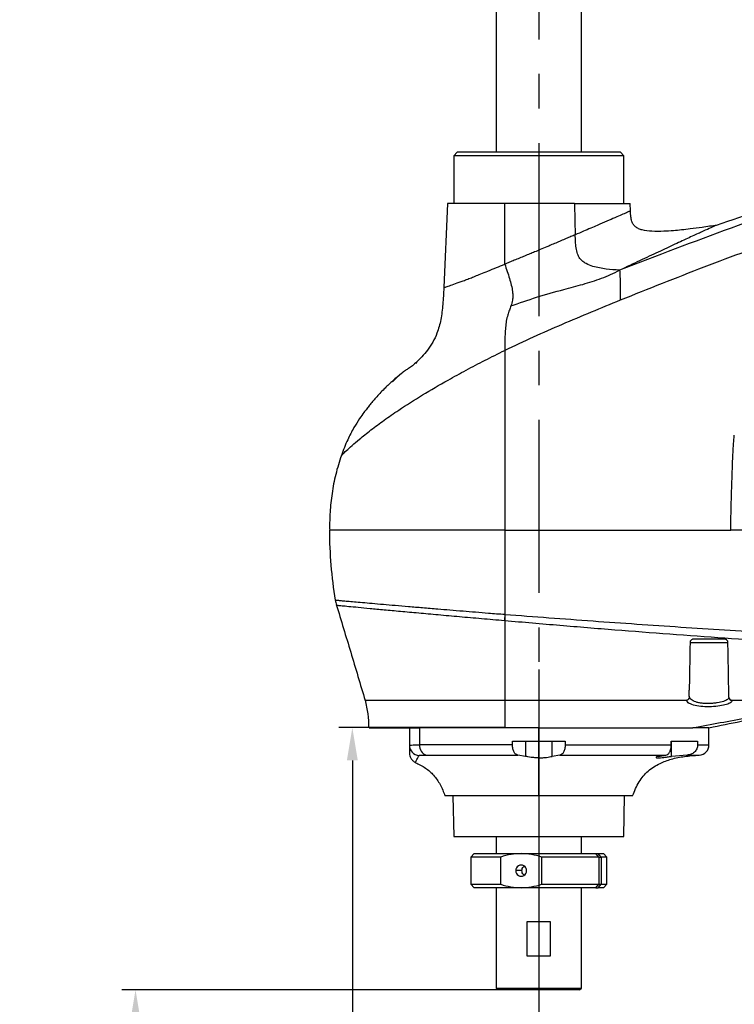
# Model space of a CAD drawing. Header units: millimetres. Extents: x 559 to 1365, y 424 to 1103.
# Tile 25 of 78: x 666 to 718, y 811 to 883. Entities that reach past the tile are written whole.
import ezdxf

# ---------------------------------------------------------------- set-up
doc = ezdxf.new("R2010")
doc.units = ezdxf.units.MM
doc.header["$PDSIZE"] = -1
doc.linetypes.add('CENTERX2', pattern=[20.32, 12.7, -2.54, 2.54, -2.54])
doc.layers.add('C7线性', color=7, linetype='Continuous')
doc.layers.add('中心线层', color=7, linetype='CENTERX2', lineweight=25)
doc.styles.get("Standard").update_dxf_attribs({"font": 'times.ttf'})
doc.dimstyles.new('副本 (2) (3) ISO-25', dxfattribs={"dimtxt": 5, "dimasz": 2.4, "dimexe": 1, "dimexo": 0, "dimgap": 1.524, "dimtad": 1, "dimtoh": 1, "dimdec": 1, "dimlfac": 4, "dimdsep": 46, "dimtxsty": 'Standard', "dimcen": 2.5, "dimazin": 2, "dimtfac": 1, "dimtdec": 3, "dimtmove": 0, "dimatfit": 3, "dimfxl": 1, "dimtzin": 0, "dimarcsym": 0})

# ---------------------------------------------------------------- blocks, each defined once
blk = doc.blocks.new('*D130')
at = {"layer": 'C7线性', "color": 0, "lineweight": -2}
for p, q in [((703.873, 835.148), (703.873, 750.052)), ((797.623, 835.148), (797.623, 750.052)), ((706.273, 751.052), (795.223, 751.052))]:
    blk.add_line(p, q, dxfattribs=at)
at = {"layer": 'C7线性', "color": 0}
for points in [[(706.273, 751.452), (706.273, 750.652), (703.873, 751.052)], [(795.223, 750.652), (795.223, 751.452), (797.623, 751.052)]]:
    blk.add_solid(points, dxfattribs=at)
at = {"layer": 'Defpoints', "color": 0}
for p in [(703.873, 835.148), (797.623, 835.148), (797.623, 751.052)]:
    blk.add_point(p, dxfattribs=at)
at = {"layer": 'C7线性', "color": 0, "insert": (750.748, 756.657), "char_height": 4, "attachment_point": 2}
blk.add_mtext('375', dxfattribs=at)
blk = doc.blocks.new('*D131')
at = {"layer": 'C7线性', "color": 0, "lineweight": -2}
for p, q in [((700.873, 811.637), (673.256, 811.637)), ((674.256, 809.237), (674.256, 764.037)), ((702.03, 761.637), (673.256, 761.637))]:
    blk.add_line(p, q, dxfattribs=at)
at = {"layer": 'C7线性', "color": 0}
for points in [[(674.656, 809.237), (673.856, 809.237), (674.256, 811.637)], [(673.856, 764.037), (674.656, 764.037), (674.256, 761.637)]]:
    blk.add_solid(points, dxfattribs=at)
at = {"layer": 'Defpoints', "color": 0}
for p in [(700.873, 811.637), (674.256, 761.637), (702.03, 761.637)]:
    blk.add_point(p, dxfattribs=at)
at = {"layer": 'C7线性', "color": 0, "insert": (668.663, 801.637), "char_height": 4, "attachment_point": 2, "rotation": 90}
blk.add_mtext('200', dxfattribs=at)
blk = doc.blocks.new('*D133')
at = {"layer": 'C7线性', "color": 0, "lineweight": -2}
for p, q in [((700.137, 919.137), (654.991, 919.137)), ((655.991, 764.037), (655.991, 916.737)), ((702.03, 761.637), (654.991, 761.637))]:
    blk.add_line(p, q, dxfattribs=at)
at = {"layer": 'C7线性', "color": 0}
for points in [[(656.391, 916.737), (655.591, 916.737), (655.991, 919.137)], [(655.591, 764.037), (656.391, 764.037), (655.991, 761.637)]]:
    blk.add_solid(points, dxfattribs=at)
at = {"layer": 'Defpoints', "color": 0}
for p in [(655.991, 919.137), (700.137, 919.137), (702.03, 761.637)]:
    blk.add_point(p, dxfattribs=at)
at = {"layer": 'C7线性', "color": 0, "insert": (650.398, 793.137), "char_height": 4, "attachment_point": 2, "rotation": 90}
blk.add_mtext('630', dxfattribs=at)
blk = doc.blocks.new('*D140')
at = {"layer": 'C7线性', "color": 0, "lineweight": -2}
for p, q in [((701.373, 830.887), (689.18, 830.887)), ((690.18, 828.487), (690.18, 776.037)), ((886.998, 773.637), (689.18, 773.637))]:
    blk.add_line(p, q, dxfattribs=at)
at = {"layer": 'C7线性', "color": 0}
for points in [[(690.58, 828.487), (689.78, 828.487), (690.18, 830.887)], [(689.78, 776.037), (690.58, 776.037), (690.18, 773.637)]]:
    blk.add_solid(points, dxfattribs=at)
at = {"layer": 'Defpoints', "color": 0}
for p in [(701.373, 830.887), (690.18, 773.637), (886.998, 773.637)]:
    blk.add_point(p, dxfattribs=at)
at = {"layer": 'C7线性', "color": 0, "insert": (684.575, 802.262), "char_height": 4, "attachment_point": 2, "rotation": 90}
blk.add_mtext('229', dxfattribs=at)

msp = doc.modelspace()

# ---------------------------------------------------------------- linework, layer by layer
at = {"color": 7, "linetype": 'Continuous', "lineweight": 25}
for p, q in [((700.7477, 916.6367), (700.7477, 873.1367)), ((706.9977, 873.1367), (706.9977, 916.6367)), ((697.8727, 873.1367), (697.6227, 872.8867)), ((697.6227, 872.8867), (697.6227, 869.3867)), ((710.1227, 872.8867), (697.6227, 872.8867)), ((709.8727, 873.1367), (697.8727, 873.1367)), ((710.1227, 872.8867), (709.8727, 873.1367)), ((710.1227, 869.3867), (710.1227, 872.8867)), ((697.1653, 869.3867), (696.8952, 863.2001)), ((701.3727, 869.3867), (697.1653, 869.3867)), ((706.4997, 869.3867), (701.3727, 869.3867)), ((706.4997, 869.3867), (710.5801, 869.3867)), ((710.6045, 868.8281), (710.5801, 869.3867)), ((691.2428, 845.3867), (690.2256, 845.3867)), ((694.6666, 845.3867), (693.1677, 845.3867)), ((709.4355, 845.3867), (709.4372, 845.3867)), ((716.0113, 845.3867), (716.0131, 845.3867)), ((701.3727, 839.2101), (701.3554, 838.7596)), ((714.9821, 837.1524), (717.7634, 837.1524)), ((714.9207, 833.1924), (714.9207, 833.6355)), ((694.3727, 830.8867), (694.3727, 829.5928)), ((695.1179, 830.8867), (695.1227, 830.8867)), ((695.267, 830.8867), (695.1227, 830.8867)), ((695.1227, 830.8867), (695.1227, 829.6206)), ((696.0885, 830.8867), (695.267, 830.8867)), ((701.3728, 830.8867), (699.7799, 830.8867)), ((701.6509, 830.8867), (701.3728, 830.8867)), ((703.8727, 829.8867), (703.8727, 830.8866)), ((716.3727, 829.6206), (716.3727, 830.8867)), ((701.9389, 829.6206), (695.1227, 829.6206)), ((701.9389, 829.8867), (703.8727, 829.8867)), ((701.9389, 829.6206), (701.9389, 829.8867)), ((702.8984, 829.8867), (702.8984, 828.7785)), ((703.8727, 829.8867), (705.8066, 829.8867)), ((703.8727, 828.6715), (703.8727, 829.8867)), ((704.847, 828.7785), (704.847, 829.8867)), ((705.8066, 829.8867), (705.8066, 829.6206)), ((705.8066, 829.6206), (713.6008, 829.6206)), ((713.6008, 829.8867), (715.5346, 829.8867)), ((713.6008, 829.6206), (713.6008, 829.8867)), ((713.6155, 828.7785), (713.6155, 829.8867)), ((715.5346, 829.8867), (715.5346, 829.6206)), ((695.6243, 828.8714), (702.3246, 828.8714)), ((702.8984, 828.7785), (702.3246, 828.8714)), ((705.4208, 828.8714), (704.847, 828.7785)), ((705.4208, 828.8714), (713.2151, 828.8714)), ((712.6412, 828.7785), (713.2151, 828.8714)), ((714.7631, 828.8714), (713.6155, 828.7785)), ((697.5704, 825.8867), (697.6227, 822.8867)), ((703.8727, 825.8867), (703.8727, 822.8867)), ((710.1227, 822.8867), (710.1751, 825.8867)), ((697.6227, 822.8867), (703.8727, 822.8867)), ((700.7477, 822.8867), (700.7477, 821.6367)), ((703.8727, 822.8867), (710.1227, 822.8867)), ((706.9977, 821.6367), (706.9977, 822.8867)), ((699.1227, 821.6367), (698.8727, 821.3867)), ((698.8727, 821.3867), (698.8727, 819.3867)), ((701.079, 821.3867), (698.8727, 821.3867)), ((699.1227, 821.6367), (702.5815, 821.6367)), ((701.079, 819.3867), (701.079, 821.3867)), ((702.5815, 821.6367), (708.0653, 821.6367)), ((704.0839, 821.3867), (704.0839, 819.3867)), ((708.2906, 821.3867), (704.0839, 821.3867)), ((708.2906, 821.3867), (708.0653, 821.6367)), ((708.0653, 821.6367), (708.2284, 821.6367)), ((708.2284, 821.6367), (708.6227, 821.6367)), ((708.2906, 821.3867), (708.2906, 819.3867)), ((708.2906, 821.3867), (708.4537, 821.3867)), ((708.4537, 821.3867), (708.4537, 819.3867)), ((708.8727, 821.3867), (708.4537, 821.3867)), ((708.8727, 821.3867), (708.6227, 821.6367)), ((708.8727, 819.3867), (708.8727, 821.3867)), ((702.6337, 820.3867), (702.1845, 820.3867)), ((698.8727, 819.3867), (699.1227, 819.1367)), ((698.8727, 819.3867), (701.079, 819.3867)), ((704.0839, 819.3867), (708.2906, 819.3867)), ((708.0653, 819.1367), (708.2906, 819.3867)), ((708.2906, 819.3867), (708.4537, 819.3867)), ((708.4537, 819.3867), (708.8727, 819.3867)), ((708.6227, 819.1367), (708.8727, 819.3867)), ((702.5815, 819.1367), (699.1227, 819.1367)), ((700.7477, 819.1367), (700.7477, 815.6661)), ((708.0653, 819.1367), (702.5815, 819.1367)), ((706.9977, 811.7617), (706.9977, 819.1367)), ((708.0653, 819.1367), (708.2284, 819.1367)), ((708.6227, 819.1367), (708.2284, 819.1367)), ((703.0041, 816.6367), (703.0041, 814.1367)), ((704.7414, 816.6367), (703.0041, 816.6367)), ((704.7414, 814.1367), (704.7414, 816.6367)), ((700.7477, 815.1073), (700.7477, 811.7617)), ((703.0041, 814.1367), (704.7414, 814.1367)), ((700.7477, 811.7617), (700.8727, 811.6367)), ((700.7477, 811.7617), (706.9751, 811.7617)), ((706.851, 811.6367), (700.8727, 811.6367)), ((706.851, 811.6367), (706.9751, 811.7617)), ((706.8727, 811.6367), (706.851, 811.6367)), ((706.8727, 811.6367), (706.9977, 811.7617)), ((706.9751, 811.7617), (706.9977, 811.7617))]:
    msp.add_line(p, q, dxfattribs=at)
at = {"color": 8, "linetype": 'Continuous', "lineweight": 25}
for p, q in [((706.9751, 916.6367), (706.9751, 873.1367)), ((715.5346, 829.6206), (716.3727, 829.6206)), ((714.7631, 828.8714), (715.6562, 828.8714)), ((706.9751, 822.8867), (706.9751, 821.6367)), ((706.9751, 819.1367), (706.9751, 811.7617))]:
    msp.add_line(p, q, dxfattribs=at)
at = {"color": 7, "linetype": 'Continuous', "lineweight": 25, "flags": 128}
for points in [[(701.3727, 864.9202), (701.3727, 867.4387), (701.3727, 869.3867)], [(706.4997, 869.3867), (706.5286, 868.0959), (706.5513, 867.0816)], [(693.89, 856.9929), (693.89, 856.9929), (693.89, 856.9929), (693.8897, 856.9927), (693.8877, 856.991), (693.8821, 856.986), (693.8608, 856.9672), (693.7783, 856.8942), (693.471, 856.6138), (693.2125, 856.3665), (693.1528, 856.3078), (693.1384, 856.2936), (693.1351, 856.2903), (693.1343, 856.2895), (693.1342, 856.2894), (693.1342, 856.2894), (693.1341, 856.2894), (693.1341, 856.2894), (693.1341, 856.2894)], [(708.4537, 821.3867), (708.3275, 821.5267), (708.2284, 821.6367)], [(708.2284, 819.1367), (708.3545, 819.2767), (708.4537, 819.3867)]]:
    msp.add_lwpolyline(points, dxfattribs=at)
at = {"color": 7, "linetype": 'Continuous', "lineweight": 25}
for centre, radius, start, end in [((719.5721, 845.3867), 31.0744, 179.999998, 189.499169), ((718.0793, 833.1266), 0.2456, 181.907649, 269.536609), ((695.1222, 829.5932), 0.7495, 180.03228, 266.569265), ((695.7988, 829.5307), 0.6821, 172.425602, 255.169905), ((715.6227, 829.6206), 0.75, 272.56148, 0), ((702.5815, 820.3989), 0.3972, 358.230206, 181.769794), ((702.5815, 820.3744), 0.3972, 178.230206, 1.769794)]:
    msp.add_arc(centre, radius, start, end, dxfattribs=at)
for points, knots in [([(767.7282, 879.7504), (766.1251, 879.6266), (762.9194, 879.3791), (758.1349, 878.693), (753.3804, 877.8427), (748.6588, 876.8349), (743.9704, 875.7022), (739.3147, 874.4612), (733.4075, 872.757), (726.2855, 870.4974), (717.9817, 867.6208), (712.5319, 865.5234), (709.8081, 864.4751)], [0, 0, 0, 0, 0.0802076, 0.1603826, 0.2405228, 0.3206271, 0.4006947, 0.4807253, 0.5607188, 0.7072709, 0.8536986, 1, 1, 1, 1]), ([(767.9268, 877.8867), (766.319, 877.7633), (763.1038, 877.5165), (758.3054, 876.824), (753.5371, 875.9631), (748.802, 874.9405), (744.1003, 873.7888), (739.4316, 872.525), (734.2157, 870.9936), (728.4662, 869.1641), (722.2004, 867.0053), (715.987, 864.7251), (711.8984, 863.0942), (709.8543, 862.2789)], [0, 0, 0, 0, 0.0801068, 0.1601908, 0.2402529, 0.3202934, 0.4003138, 0.4803157, 0.5603009, 0.6702549, 0.7801862, 0.8900997, 1, 1, 1, 1]), ([(753.922, 878.0008), (753.5286, 877.9335), (751.4673, 877.5805), (747.7706, 876.7779), (742.8343, 875.6233), (737.1211, 874.1329), (730.6489, 872.274), (723.6381, 870.0815), (719.082, 868.5127), (716.9083, 867.7641)], [0, 0, 0, 0, 0.0311519, 0.1632059, 0.2950994, 0.4268028, 0.6239547, 0.8205824, 1, 1, 1, 1]), ([(710.6045, 868.8281), (710.5901, 868.8219), (710.5613, 868.8093), (710.3309, 868.71), (709.9706, 868.5541), (709.485, 868.3444), (708.8809, 868.0832), (708.2707, 867.8202), (707.6812, 867.5661), (707.1445, 867.3354), (706.7531, 867.1679), (706.5513, 867.0816)], [0, 0, 0, 0, 0.124268, 0.2499421, 0.3728298, 0.4999016, 0.6213438, 0.7498874, 0.827995, 0.9113491, 1, 1, 1, 1]), ([(716.9739, 867.78), (716.6047, 867.7276), (715.9465, 867.6342), (715.0764, 867.5191), (714.3726, 867.4369), (713.7294, 867.3743), (712.9986, 867.3249), (712.232, 867.3167), (711.6038, 867.3865), (711.2014, 867.5172), (710.9785, 867.6471), (710.8058, 867.8363), (710.686, 868.0866), (710.6217, 868.4289), (710.6108, 868.6855), (710.6047, 868.8282)], [0, 0, 0, 0, 0.1523118, 0.2715918, 0.3585326, 0.4417482, 0.5355829, 0.6576261, 0.7549026, 0.7917501, 0.8299275, 0.8587461, 0.8951087, 0.941674, 1, 1, 1, 1]), ([(716.9062, 867.7703), (716.8809, 867.759), (716.8302, 867.7363), (716.4277, 867.5555), (715.7978, 867.271), (714.9409, 866.8805), (713.8866, 866.395), (712.6618, 865.8249), (711.3025, 865.1856), (710.3063, 864.712), (709.8081, 864.4751)], [0, 0, 0, 0, 0.1245054, 0.2495637, 0.3746103, 0.4996838, 0.6247394, 0.7498313, 0.874903, 1, 1, 1, 1]), ([(706.5513, 867.0816), (706.4452, 867.0363), (706.2243, 866.9419), (705.8723, 866.7918), (705.503, 866.635), (705.1241, 866.4745), (704.7787, 866.3287), (704.3976, 866.1683), (704.0048, 866.0038), (703.5891, 865.8305), (703.2067, 865.6718), (702.8371, 865.5191), (702.4561, 865.3624), (702.0816, 865.2091), (701.7182, 865.0608), (701.486, 864.9663), (701.3727, 864.9202)], [0, 0, 0, 0, 0.0649448, 0.1350692, 0.2103884, 0.2823357, 0.3551145, 0.4089386, 0.4999986, 0.5781471, 0.6443255, 0.716735, 0.7881982, 0.8621148, 0.9327175, 1, 1, 1, 1]), ([(709.8081, 864.4751), (709.4782, 864.5013), (708.8184, 864.5538), (707.9949, 864.6875), (707.4263, 864.9055), (707.1127, 865.111), (706.8901, 865.3275), (706.7033, 865.6614), (706.6003, 866.114), (706.5622, 866.5958), (706.555, 866.9196), (706.5513, 867.0816)], [0, 0, 0, 0, 0.2502544, 0.5004251, 0.6254785, 0.6880096, 0.7504696, 0.8127055, 0.8749791, 0.9374515, 1, 1, 1, 1]), ([(701.3727, 864.9202), (701.4326, 864.7447), (701.5524, 864.3938), (701.7221, 863.8708), (701.8637, 863.3641), (701.953, 862.91), (701.9764, 862.5513), (701.9409, 862.1942), (701.8746, 861.9903), (701.8304, 861.8543)], [0, 0, 0, 0, 0.1251461, 0.2502061, 0.3751791, 0.4999514, 0.6247699, 0.7498107, 1, 1, 1, 1]), ([(701.8304, 861.8543), (702.4503, 862.0729), (703.69, 862.5102), (705.4855, 863.0128), (707.1053, 863.4299), (708.492, 863.8553), (709.3695, 864.2685), (709.8081, 864.4751)], [0, 0, 0, 0, 0.2499698, 0.4999357, 0.6666502, 0.8333467, 1, 1, 1, 1]), ([(709.8081, 864.4751), (709.8157, 864.4077), (709.8317, 864.2658), (709.8414, 863.7266), (709.8479, 863.0792), (709.8522, 862.5371), (709.8543, 862.2789)], [0, 0, 0, 0, 0.236646, 0.4980822, 0.7608305, 1, 1, 1, 1]), ([(696.8953, 863.2028), (696.8774, 862.7914), (696.8431, 862.0037), (696.7049, 860.8777), (696.4503, 859.9445), (696.1065, 859.1979), (695.6004, 858.4261), (695.1209, 857.9487), (694.8069, 857.6361)], [0, 0, 0, 0, 0.2003538, 0.3835424, 0.5511294, 0.6693062, 0.7834393, 1, 1, 1, 1]), ([(709.8543, 862.2789), (708.4256, 861.6887), (706.2826, 860.8034), (703.4544, 859.5708), (702.0666, 858.9171), (701.3727, 858.5903)], [0, 0, 0, 0, 0.5000144, 0.7500194, 1, 1, 1, 1]), ([(701.8304, 861.8543), (701.7925, 861.7521), (701.7167, 861.5476), (701.5914, 861.2117), (701.4901, 860.799), (701.4255, 860.2964), (701.3901, 859.7673), (701.3743, 859.1905), (701.3732, 858.7904), (701.3727, 858.5903)], [0, 0, 0, 0, 0.166791, 0.3335319, 0.5000182, 0.6249427, 0.7499015, 0.8749226, 1, 1, 1, 1]), ([(701.3727, 858.5903), (701.3727, 857.8638), (701.3727, 856.3881), (701.3727, 854.0587), (701.3727, 851.4556), (701.3727, 848.5498), (701.3727, 846.4586), (701.3727, 845.3867)], [0, 0, 0, 0, 0.1725139, 0.3503909, 0.5347099, 0.76151, 1, 1, 1, 1]), ([(694.9259, 857.7428), (694.8124, 857.6419), (694.5996, 857.4526), (694.325, 857.2727), (694.1214, 857.1427), (693.9487, 857.0233), (693.7899, 856.9032), (693.6293, 856.7723), (693.4938, 856.6576), (693.314, 856.5025), (693.0768, 856.2904), (692.7897, 856.0247), (692.383, 855.6324), (691.9993, 855.2274), (691.6531, 854.8253), (691.43, 854.5526), (691.2304, 854.2963), (691.0243, 854.0235), (690.6726, 853.534), (690.2575, 852.8712), (689.7856, 851.973), (689.5191, 851.2697), (689.3727, 850.8831)], [0, 0, 0, 0, 0.0765624, 0.1437121, 0.1998658, 0.2340856, 0.2620686, 0.2859707, 0.2977156, 0.3100822, 0.348493, 0.3869472, 0.4225193, 0.5124866, 0.552374, 0.5926523, 0.6332294, 0.6752792, 0.728741, 0.7997885, 0.8899557, 1, 1, 1, 1]), ([(717.9774, 845.3867), (717.983, 845.9303), (717.9942, 847.0307), (718.0477, 848.7906), (718.1029, 850.3179), (718.159, 851.415), (718.191, 851.984), (718.2185, 852.241), (718.2324, 852.3712)], [0, 0, 0, 0, 0.2331998, 0.4720531, 0.7552893, 0.8890105, 0.9437515, 1, 1, 1, 1]), ([(689.3728, 850.8833), (689.2251, 850.4182), (688.9344, 849.5023), (688.6755, 848.1045), (688.5252, 846.7644), (688.5086, 845.8898), (688.5007, 845.4741)], [0, 0, 0, 0, 0.2657574, 0.5233578, 0.7734427, 1, 1, 1, 1]), ([(701.3727, 845.3867), (701.6775, 845.3867), (702.2872, 845.3867), (702.8981, 845.3867), (703.2036, 845.3867)], [0, 0, 0, 0, 0.499996, 1, 1, 1, 1]), ([(701.3727, 845.3867), (701.3728, 844.6786), (701.373, 843.2796), (701.373, 841.2148), (701.3728, 839.8727), (701.3727, 839.2101)], [0, 0, 0, 0, 0.341621, 0.6749408, 1, 1, 1, 1]), ([(703.2036, 845.3867), (703.5171, 845.3867), (704.1441, 845.3867), (704.7717, 845.3867), (705.0855, 845.3867)], [0, 0, 0, 0, 0.5000038, 1, 1, 1, 1]), ([(705.0855, 845.3867), (705.4474, 845.3867), (706.1712, 845.3867), (706.8956, 845.3867), (707.2578, 845.3867)], [0, 0, 0, 0, 0.4999993, 1, 1, 1, 1]), ([(707.2578, 845.3867), (707.6207, 845.3867), (708.3463, 845.3867), (709.0725, 845.3867), (709.4355, 845.3867)], [0, 0, 0, 0, 0.5000036, 1, 1, 1, 1]), ([(709.4372, 845.3867), (709.7925, 845.3867), (710.5031, 845.3867), (711.214, 845.3867), (711.5695, 845.3867)], [0, 0, 0, 0, 0.5000019, 1, 1, 1, 1]), ([(711.5695, 845.3867), (711.9293, 845.3867), (712.6487, 845.3867), (713.3685, 845.3867), (713.7284, 845.3867)], [0, 0, 0, 0, 0.500004, 1, 1, 1, 1]), ([(713.7284, 845.3867), (714.1088, 845.3867), (714.8696, 845.3867), (715.6308, 845.3867), (716.0113, 845.3867)], [0, 0, 0, 0, 0.5000041, 1, 1, 1, 1]), ([(716.0131, 845.3867), (716.3404, 845.3867), (716.9951, 845.3867), (717.65, 845.3867), (717.9774, 845.3867)], [0, 0, 0, 0, 0.5000045, 1, 1, 1, 1]), ([(727.6731, 845.3867), (726.0563, 845.3867), (722.8222, 845.3867), (719.5925, 845.3867), (717.9774, 845.3867)], [0, 0, 0, 0, 0.499931, 1, 1, 1, 1]), ([(688.9238, 840.2584), (688.9357, 840.1949), (688.9595, 840.068), (688.9978, 839.9447), (689.017, 839.883)], [0, 0, 0, 0, 0.5, 1, 1, 1, 1]), ([(688.9238, 840.2584), (688.9347, 840.2574), (688.9567, 840.2554), (689.1345, 840.2395), (689.4199, 840.2141), (689.8159, 840.1791), (690.3143, 840.135), (690.9128, 840.0823), (691.6262, 840.02), (692.4325, 839.9501), (693.3289, 839.8728), (694.2909, 839.7908), (695.3418, 839.702), (696.3579, 839.617), (697.3547, 839.5343), (698.2791, 839.4585), (699.234, 839.3809), (700.2543, 839.2988), (700.9755, 839.2416), (701.3727, 839.2101)], [0, 0, 0, 0, 0.0618882, 0.1242387, 0.1870478, 0.2503118, 0.3104472, 0.3720877, 0.4352268, 0.499857, 0.5604912, 0.6241103, 0.6858, 0.74942, 0.7960722, 0.847349, 0.8943951, 0.9418283, 1, 1, 1, 1]), ([(689.0032, 839.9244), (689.3559, 838.7583), (690.0652, 836.4132), (690.769, 834.0665), (691.1227, 832.8867)], [0, 0, 0, 0, 0.4972572, 1, 1, 1, 1]), ([(701.3553, 838.7596), (701.3586, 838.7593), (701.3644, 838.7588), (701.3702, 838.7583), (701.3727, 838.7581)], [0, 0, 0, 0, 0.5626923, 1, 1, 1, 1]), ([(701.3727, 839.2101), (701.3757, 839.2098), (701.3808, 839.2094), (701.386, 839.209), (701.3883, 839.2088)], [0, 0, 0, 0, 0.5599781, 1, 1, 1, 1]), ([(701.3883, 839.2088), (701.3848, 839.132), (701.3777, 838.9786), (701.3744, 838.8316), (701.3727, 838.7581)], [0, 0, 0, 0, 0.49999999, 1, 1, 1, 1]), ([(701.3727, 838.7581), (702.7245, 838.6405), (705.4162, 838.4063), (709.4592, 838.0768), (713.4928, 837.7681), (717.5295, 837.4782), (723.5883, 837.0697), (731.6792, 836.5758), (738.4377, 836.2641), (741.8173, 836.1082)], [0, 0, 0, 0, 0.1009321, 0.2009778, 0.3009079, 0.4008227, 0.5007092, 0.750328, 1, 1, 1, 1]), ([(701.3727, 838.7581), (701.3727, 838.2761), (701.3727, 837.3121), (701.3727, 835.3495), (701.3727, 833.8718), (701.3727, 832.8867)], [0, 0, 0, 0, 0.24996948, 0.49997908, 1, 1, 1, 1]), ([(701.3883, 839.2088), (703.5424, 839.0445), (707.836, 838.7171), (714.2932, 838.2726), (720.7421, 837.8654), (727.1992, 837.5041), (733.6644, 837.1865), (740.1398, 836.9109), (746.627, 836.6745), (753.0839, 836.475), (759.51, 836.3082), (765.9026, 836.1705), (772.3025, 836.0569), (777.6871, 835.9789), (782.0555, 835.9252), (785.4161, 835.8884), (788.7784, 835.8561), (792.1357, 835.8295), (795.4814, 835.8076), (798.2966, 835.7885), (800.5909, 835.7806), (802.3106, 835.7637), (803.6414, 835.774), (804.4568, 835.7401), (804.8575, 835.746), (805.034, 835.7571), (805.1227, 835.7626)], [0, 0, 0, 0, 0.0621503, 0.1238784, 0.1855709, 0.2472313, 0.3088877, 0.3705647, 0.4322895, 0.4940951, 0.5547504, 0.6154979, 0.6763276, 0.7372899, 0.7693349, 0.8015169, 0.8339046, 0.866451, 0.8991824, 0.9323268, 0.9507418, 0.9695295, 0.9863506, 0.9939111, 0.9969414, 1, 1, 1, 1]), ([(715.2319, 837.3867), (715.2154, 837.3857), (715.1814, 837.3837), (715.1175, 837.3631), (715.0494, 837.3162), (714.9942, 837.2358), (714.986, 837.1726), (714.9819, 837.141)], [0, 0, 0, 0, 0.121775, 0.2506638, 0.5001474, 0.7496574, 1, 1, 1, 1]), ([(717.5136, 837.3867), (717.0845, 837.3867), (716.3238, 837.3867), (715.5634, 837.3867), (715.2319, 837.3867)], [0, 0, 0, 0, 0.5640613, 1, 1, 1, 1]), ([(717.7636, 837.141), (717.7598, 837.1718), (717.7522, 837.2333), (717.7058, 837.3021), (717.6557, 837.3444), (717.6117, 837.3683), (717.5637, 837.3838), (717.5303, 837.3857), (717.5136, 837.3867)], [0, 0, 0, 0, 0.24956273, 0.49860804, 0.62632091, 0.74885319, 0.87402296, 1, 1, 1, 1]), ([(714.9819, 837.141), (714.9785, 836.9481), (714.9719, 836.57), (714.9618, 835.9876), (714.9516, 835.4045), (714.9409, 834.7904), (714.9306, 834.2035), (714.9238, 833.8108), (714.9207, 833.6355)], [0, 0, 0, 0, 0.1666679, 0.3267431, 0.4999918, 0.6660712, 0.8509916, 1, 1, 1, 1]), ([(717.833, 833.1599), (717.8274, 833.4839), (717.8157, 834.152), (717.7983, 835.1508), (717.7807, 836.1562), (717.7693, 836.8128), (717.7636, 837.141)], [0, 0, 0, 0, 0.2424505, 0.500022, 0.7500052, 1, 1, 1, 1]), ([(714.9207, 833.1924), (714.9189, 833.1573), (714.9152, 833.0872), (714.8813, 833.0041), (714.8383, 832.9482), (714.7967, 832.9144), (714.7476, 832.8912), (714.7107, 832.8882), (714.6923, 832.8867)], [0, 0, 0, 0, 0.2495303, 0.4988885, 0.6302674, 0.749551, 0.8750947, 1, 1, 1, 1]), ([(717.8338, 833.1184), (717.8145, 833.0636), (717.7761, 832.9542), (717.4626, 832.8151), (717.0748, 832.7238), (716.7164, 832.6768), (716.432, 832.6565), (716.1487, 832.6543), (715.8719, 832.6723), (715.616, 832.7122), (715.3153, 832.7949), (715.0252, 832.9516), (714.9556, 833.1119), (714.9207, 833.1924)], [0, 0, 0, 0, 0.1250992, 0.2497997, 0.3740372, 0.4381086, 0.4984241, 0.561597, 0.6226957, 0.6848244, 0.7476171, 0.8732992, 1, 1, 1, 1]), ([(718.077, 832.8866), (718.0599, 832.8878), (718.0253, 832.8902), (717.9769, 832.9089), (717.9333, 832.9373), (717.885, 832.9859), (717.8525, 833.0468), (717.8378, 833.1051), (717.8338, 833.1377), (717.8332, 833.1541), (717.833, 833.1599)], [0, 0, 0, 0, 0.1239585, 0.2499502, 0.3696144, 0.5001565, 0.7496615, 0.874592, 0.9556019, 1, 1, 1, 1]), ([(691.119, 832.8981), (691.1966, 832.5685), (691.3533, 831.903), (691.3665, 831.2194), (691.3731, 830.8744)], [0, 0, 0, 0, 0.4953157, 1, 1, 1, 1]), ([(714.6923, 832.8867), (712.4682, 832.8867), (709.5028, 832.8867), (705.8029, 832.8867), (703.5836, 832.8867), (702.1096, 832.8867), (701.3727, 832.8867)], [0, 0, 0, 0, 0.5000041, 0.6666731, 0.8333421, 1, 1, 1, 1]), ([(701.3727, 832.8867), (701.3727, 832.5594), (701.3727, 831.9005), (701.3727, 831.2261), (701.3728, 830.8867)], [0, 0, 0, 0, 0.4966017, 1, 1, 1, 1]), ([(718.0773, 832.8809), (718.0582, 832.8281), (718.02, 832.7226), (717.6838, 832.5873), (717.1826, 832.4798), (716.5602, 832.4167), (715.9074, 832.4174), (715.3272, 832.4995), (714.8848, 832.6609), (714.7565, 832.8114), (714.6923, 832.8867)], [0, 0, 0, 0, 0.1248916, 0.2491186, 0.3730476, 0.4971833, 0.6218941, 0.7474849, 0.8737585, 1, 1, 1, 1]), ([(716.3728, 830.8865), (717.1618, 831.0449), (718.6743, 831.3486), (720.8188, 831.7562), (722.5224, 832.0575), (723.5034, 832.2046), (723.8513, 832.2568)], [0, 0, 0, 0, 0.3175159, 0.6086366, 0.8612294, 1, 1, 1, 1]), ([(723.8263, 832.8867), (722.8677, 832.8867), (720.9505, 832.8867), (719.0348, 832.8867), (718.077, 832.8866)], [0, 0, 0, 0, 0.5, 1, 1, 1, 1]), ([(718.077, 832.8866), (718.0771, 832.8856), (718.0772, 832.8837), (718.0772, 832.8818), (718.0773, 832.8809)], [0, 0, 0, 0, 0.5599513, 1, 1, 1, 1]), ([(691.4043, 830.8867), (691.4027, 830.8867), (691.3988, 830.8867), (691.684, 830.8867), (692.2019, 830.8867), (692.9614, 830.8867), (693.9192, 830.8867), (694.7183, 830.8867), (695.1179, 830.8867)], [0, 0, 0, 0, 0.1200094, 0.2960071, 0.4720051, 0.6480035, 0.8240017, 1, 1, 1, 1]), ([(703.8727, 830.8866), (703.8539, 830.8866), (703.8204, 830.8866), (703.7868, 830.8867), (703.772, 830.8867)], [0, 0, 0, 0, 0.56, 1, 1, 1, 1]), ([(694.3727, 829.5928), (694.3797, 829.5972), (694.3944, 829.6064), (694.5245, 829.6145), (694.7528, 829.6198), (694.9959, 829.6203), (695.1227, 829.6206)], [0, 0, 0, 0, 0.2140218, 0.4520312, 0.7140269, 1, 1, 1, 1]), ([(694.3727, 829.5928), (694.3727, 829.548), (694.3727, 829.4583), (694.3727, 829.2234), (694.3727, 829.0314), (694.3727, 829.0398), (694.3727, 829.0428)], [0, 0, 0, 0, 0.2801543, 0.560308, 0.8403936, 1, 1, 1, 1]), ([(702.3246, 828.8714), (702.2754, 828.8852), (702.177, 828.9128), (702.0493, 829.0791), (701.9754, 829.2833), (701.9435, 829.4722), (701.9404, 829.5714), (701.9389, 829.6206)], [0, 0, 0, 0, 0.2498632, 0.4993914, 0.7487921, 0.8752583, 1, 1, 1, 1]), ([(705.8066, 829.6206), (705.805, 829.5715), (705.802, 829.4725), (705.7701, 829.2837), (705.6964, 829.0795), (705.5687, 828.9129), (705.4702, 828.8852), (705.4208, 828.8714)], [0, 0, 0, 0, 0.1245001, 0.2507249, 0.5000388, 0.7495417, 1, 1, 1, 1]), ([(713.2151, 828.8714), (713.2643, 828.8852), (713.3627, 828.9128), (713.4904, 829.0791), (713.5642, 829.2833), (713.5962, 829.4722), (713.5993, 829.5714), (713.6008, 829.6206)], [0, 0, 0, 0, 0.2498632, 0.4993914, 0.7487921, 0.8752583, 1, 1, 1, 1]), ([(715.5346, 829.6206), (715.5316, 829.5715), (715.5255, 829.4725), (715.4618, 829.2837), (715.3144, 829.0795), (715.0589, 828.9129), (714.8619, 828.8852), (714.7631, 828.8714)], [0, 0, 0, 0, 0.1245001, 0.2507249, 0.5000388, 0.7495417, 1, 1, 1, 1]), ([(694.3727, 829.0186), (694.3785, 828.9477), (694.3904, 828.803), (694.4867, 828.603), (694.6311, 828.4345), (694.7589, 828.3655), (694.8215, 828.3317)], [0, 0, 0, 0, 0.2446929, 0.4999997, 0.7553067, 1, 1, 1, 1]), ([(695.0774, 828.8451), (695.0874, 828.8498), (695.1076, 828.8593), (695.2211, 828.8665), (695.3881, 828.8707), (695.5452, 828.8711), (695.6243, 828.8714)], [0, 0, 0, 0, 0.2469703, 0.4968698, 0.7468759, 1, 1, 1, 1]), ([(703.8727, 828.6715), (703.7742, 828.6733), (703.5769, 828.6771), (703.3033, 828.7043), (703.0646, 828.7404), (702.9538, 828.7658), (702.8984, 828.7785)], [0, 0, 0, 0, 0.2495388, 0.4996133, 0.7498295, 1, 1, 1, 1]), ([(703.8727, 828.6715), (703.9713, 828.6733), (704.1686, 828.6771), (704.4422, 828.7043), (704.6809, 828.7404), (704.7916, 828.7658), (704.847, 828.7785)], [0, 0, 0, 0, 0.2495388, 0.4996133, 0.7498295, 1, 1, 1, 1]), ([(703.8727, 825.8867), (703.8727, 826.1618), (703.8727, 826.6902), (703.8727, 827.3749), (703.8727, 827.954), (703.8727, 828.4124), (703.8727, 828.5824), (703.8727, 828.6715)], [0, 0, 0, 0, 0.1962152, 0.3767336, 0.5518567, 0.7652932, 1, 1, 1, 1]), ([(710.7652, 825.8867), (710.9043, 826.2385), (711.1706, 826.9122), (711.8793, 827.7366), (712.7175, 828.2755), (713.6316, 828.6048), (714.6011, 828.8011), (715.2915, 828.8471), (715.6562, 828.8714)], [0, 0, 0, 0, 0.1832685, 0.3509046, 0.51969113, 0.66317335, 0.82206221, 1, 1, 1, 1]), ([(712.6412, 828.7785), (712.5988, 828.7658), (712.5138, 828.7405), (712.4784, 828.7041), (712.5156, 828.678), (712.6297, 828.6683), (712.8112, 828.6779), (713.0473, 828.704), (713.3214, 828.7404), (713.5174, 828.7658), (713.6155, 828.7785)], [0, 0, 0, 0, 0.1248054, 0.2498577, 0.3749323, 0.4998051, 0.6245425, 0.749551, 0.8746828, 1, 1, 1, 1]), ([(694.811, 828.3119), (695.0649, 828.195), (695.5635, 827.9655), (696.1731, 827.399), (696.6675, 826.7073), (696.8731, 826.1678), (696.9802, 825.8867)], [0, 0, 0, 0, 0.2479387, 0.4868505, 0.7326353, 1, 1, 1, 1]), ([(703.8727, 825.8867), (703.5669, 825.8867), (702.9149, 825.8867), (701.8925, 825.8867), (700.7949, 825.8867), (699.7585, 825.8867), (698.8385, 825.8867), (698.0728, 825.8867), (697.4679, 825.8867), (697.0589, 825.8867), (697.0066, 825.8867), (696.9802, 825.8867)], [0, 0, 0, 0, 0.0848067, 0.1807544, 0.2888677, 0.4097421, 0.5156187, 0.6290001, 0.7487443, 0.8731404, 1, 1, 1, 1]), ([(710.7652, 825.8867), (710.7388, 825.8867), (710.6865, 825.8867), (710.2775, 825.8867), (709.6726, 825.8867), (708.907, 825.8867), (707.9869, 825.8867), (706.9506, 825.8867), (705.853, 825.8867), (704.8305, 825.8867), (704.1786, 825.8867), (703.8727, 825.8867)], [0, 0, 0, 0, 0.12685963, 0.25125574, 0.37099987, 0.48438129, 0.59025793, 0.71113227, 0.81924557, 0.91519335, 1, 1, 1, 1]), ([(702.5815, 821.6367), (702.3328, 821.6253), (701.8229, 821.6018), (701.331, 821.4596), (701.079, 821.3867)], [0, 0, 0, 0, 0.4875719, 1, 1, 1, 1]), ([(704.0839, 821.3867), (703.8383, 821.4582), (703.3466, 821.6012), (702.8366, 821.6248), (702.5815, 821.6367)], [0, 0, 0, 0, 0.4997172, 1, 1, 1, 1]), ([(702.6337, 820.3867), (702.6398, 820.4401), (702.652, 820.547), (702.72, 820.6661), (702.7836, 820.7064), (702.8035, 820.719)], [0, 0, 0, 0, 0.40704971, 0.8141816, 1, 1, 1, 1]), ([(702.8034, 820.0545), (702.7836, 820.067), (702.7201, 820.1071), (702.652, 820.2262), (702.6398, 820.3332), (702.6337, 820.3867)], [0, 0, 0, 0, 0.1847159, 0.5925651, 1, 1, 1, 1]), ([(701.079, 819.3867), (701.3247, 819.3152), (701.8163, 819.1721), (702.3263, 819.1485), (702.5815, 819.1367)], [0, 0, 0, 0, 0.4997172, 1, 1, 1, 1]), ([(702.5815, 819.1367), (702.8301, 819.1481), (703.34, 819.1715), (703.8319, 819.3138), (704.0839, 819.3867)], [0, 0, 0, 0, 0.4875719, 1, 1, 1, 1]), ([(700.7481, 815.6661), (700.7481, 815.6356), (700.7482, 815.5529), (700.7487, 815.451), (700.749, 815.3867)], [0, 0, 0, 0, 0.3686678, 1, 1, 1, 1]), ([(700.749, 815.3867), (700.7487, 815.3222), (700.7482, 815.2203), (700.7481, 815.1377), (700.7481, 815.1073)], [0, 0, 0, 0, 0.6324638, 1, 1, 1, 1])]:
    msp.add_open_spline(points, degree=3, knots=knots, dxfattribs=at)
at = {"color": 8, "linetype": 'Continuous', "lineweight": 25}
for points, knots in [([(696.8954, 863.2028), (696.9117, 863.2081), (696.9444, 863.2187), (697.2042, 863.305), (697.6061, 863.443), (698.0601, 863.6051), (698.4828, 863.762), (698.8289, 863.8934), (699.2041, 864.0393), (699.6377, 864.212), (700.1547, 864.4246), (700.7439, 864.6654), (701.1688, 864.8376), (701.3727, 864.9202)], [0, 0, 0, 0, 0.1259513, 0.251043, 0.3755535, 0.4997916, 0.5614676, 0.6236897, 0.6864932, 0.7499123, 0.8288453, 0.9178532, 1, 1, 1, 1]), ([(689.3728, 850.8832), (689.3727, 850.8832), (689.3398, 850.8513), (689.457, 850.9658), (689.7181, 851.2145), (690.146, 851.6035), (690.7404, 852.1133), (691.5255, 852.7424), (692.5023, 853.4664), (693.7524, 854.3286), (695.3094, 855.3184), (696.9858, 856.2965), (698.5329, 857.1433), (699.9071, 857.8635), (700.8843, 858.3481), (701.3727, 858.5903)], [0, 0, 0, 0, 0.0000748, 0.0624907, 0.1249422, 0.1874215, 0.2499209, 0.3332493, 0.4165971, 0.4999545, 0.6249737, 0.7499997, 0.8333624, 0.9167149, 1, 1, 1, 1]), ([(689.0175, 839.8829), (689.0369, 839.8812), (689.0757, 839.8776), (689.3924, 839.8468), (689.8923, 839.7987), (690.5859, 839.7328), (691.4593, 839.6497), (692.5019, 839.5515), (693.6972, 839.4405), (695.0296, 839.3177), (696.4809, 839.186), (698.0317, 839.0478), (699.6617, 838.9047), (700.7907, 838.8079), (701.3553, 838.7596)], [0, 0, 0, 0, 0.0833914, 0.1670809, 0.2500024, 0.3332349, 0.4167862, 0.4996725, 0.5830254, 0.6664649, 0.7493548, 0.8328494, 0.9164145, 1, 1, 1, 1]), ([(701.3727, 832.8867), (700.8988, 832.8867), (699.9512, 832.8867), (698.5898, 832.8867), (697.2951, 832.8867), (696.0872, 832.8867), (694.981, 832.8867), (693.9911, 832.8867), (693.1307, 832.8867), (692.4105, 832.8867), (691.8416, 832.8867), (691.4247, 832.8867), (691.1914, 832.8867), (691.0949, 832.8867), (691.1227, 832.8867), (691.1228, 832.8867)], [0, 0, 0, 0, 0.0833295, 0.1666586, 0.2499883, 0.333318, 0.4166472, 0.4999767, 0.5833061, 0.6666352, 0.7499646, 0.833294, 0.9166231, 0.9999526, 1, 1, 1, 1]), ([(715.1876, 830.8867), (716.5329, 831.1341), (719.2193, 831.6281), (722.1026, 832.1236), (723.6474, 832.3085), (723.8381, 832.3313)], [0, 0, 0, 0, 0.46786889, 0.9343335, 1, 1, 1, 1]), ([(694.8216, 828.332), (694.8331, 828.3566), (694.8557, 828.4055), (694.9884, 828.6897), (695.0479, 828.7936), (695.0774, 828.8451)], [0, 0, 0, 0, 0.3401141, 0.6732961, 1, 1, 1, 1])]:
    msp.add_open_spline(points, degree=3, knots=knots, dxfattribs=at)
at = {"color": 7, "linetype": 'Continuous', "lineweight": 25}
for points in [[(689.1369, 845.3867), (688.9509, 845.3867), (688.5789, 845.3867), (688.5248, 845.3867), (688.4977, 845.3867)], [(690.2256, 845.3867), (690.0123, 845.3867), (689.5856, 845.3867), (689.2865, 845.3867), (689.1369, 845.3867)], [(693.1677, 845.3867), (692.8194, 845.3867), (692.1228, 845.3867), (691.5362, 845.3867), (691.2428, 845.3867)], [(697.1471, 845.3867), (696.7158, 845.3867), (695.8532, 845.3867), (695.0621, 845.3867), (694.6666, 845.3867)], [(701.3727, 845.3867), (700.6441, 845.3867), (699.1868, 845.3867), (697.827, 845.3867), (697.1471, 845.3867)], [(699.7799, 830.8867), (699.3409, 830.8867), (698.4628, 830.8867), (697.2219, 830.8867), (696.4663, 830.8867), (696.0885, 830.8867)], [(703.772, 830.8867), (703.4164, 830.8867), (702.7051, 830.8867), (702.0023, 830.8867), (701.6509, 830.8867)], [(703.8727, 830.8866), (704.4622, 830.8866), (705.6412, 830.8866), (707.3743, 830.8866), (709.0376, 830.8866), (710.5973, 830.8866), (712.0238, 830.8866), (713.2831, 830.8866), (714.3705, 830.8866), (714.9153, 830.8867), (715.1876, 830.8867)], [(716.3727, 830.8867), (716.3584, 830.8867), (716.3296, 830.8867), (716.094, 830.8867), (715.7317, 830.8867), (715.369, 830.8867), (715.1876, 830.8867)]]:
    msp.add_open_spline(points, degree=3, dxfattribs=at)
at = {"layer": '中心线层', "color": 7}
msp.add_line((703.8727, 914.4499), (703.8727, 755.8452), dxfattribs=at)

# ---------------------------------------------------------------- dimensions: what is measured, and where the dimension line sits
at = {"layer": 'C7线性', "color": 7}
for base, p1, p2, picture, middle in [((655.9914, 919.1367), (702.0304, 761.6367), (700.1367, 919.1367), '*D133', (655.9914, 793.1367)), ((690.1797, 773.6367), (701.3728, 830.8867), (886.9977, 773.6367), '*D140', (690.1797, 802.2617)), ((674.2557, 761.6367), (700.8727, 811.6367), (702.0304, 761.6367), '*D131', (674.2557, 801.6367))]:
    dim = msp.add_linear_dim(base=base, p1=p1, p2=p2, angle=90, dimstyle='副本 (2) (3) ISO-25', override={"dimtxt": 4, "dimpost": '<>', "dimtvp": 0.1}, dxfattribs=at)
    dim.commit()
    dim.dimension.update_dxf_attribs({"geometry": picture, "text_midpoint": middle, "dimtype": 160})
dim = msp.add_linear_dim(base=(797.6227, 751.0522), p1=(703.8727, 835.1476), p2=(797.6227, 835.1476), dimstyle='副本 (2) (3) ISO-25', override={"dimtxt": 4, "dimpost": '<>', "dimtvp": 0.1}, dxfattribs=at)
dim.commit()
dim.dimension.update_dxf_attribs({"geometry": '*D130', "text_midpoint": (750.7477, 751.0522), "dimtype": 160})

doc.saveas('drawing.dxf')
